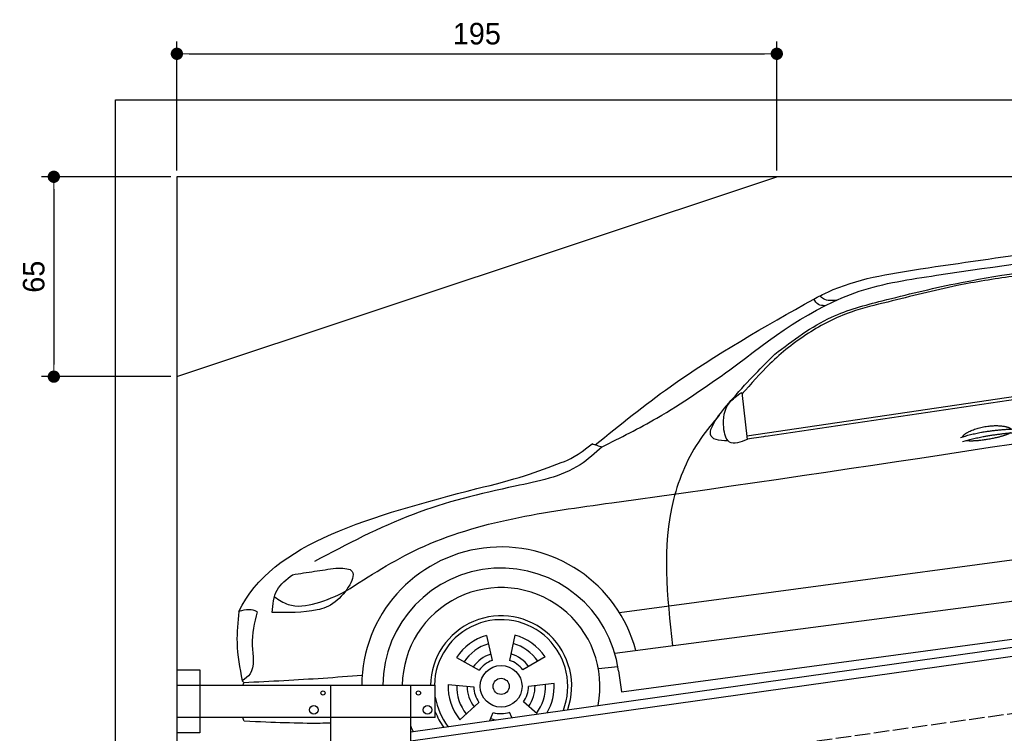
# Model space of a CAD drawing. Extents: x 13 to 6414, y -100 to 6001.
# Tile 4 of 6: x 13 to 3214, y 3680 to 6001. Entities that reach past the tile are written whole.
import ezdxf

# ---------------------------------------------------------------- set-up
doc = ezdxf.new("R2010")
doc.units = 0
doc.header["$LTSCALE"] = 10
doc.header["$MEASUREMENT"] = 0
doc.linetypes.add('GEN3', pattern=[6.25, 5, -1.25])
doc.layers.get('0').update_dxf_attribs({"linetype": 'CONTINUOUS'})
doc.layers.get('DEFPOINTS').update_dxf_attribs({"linetype": 'CONTINUOUS'})
doc.layers.add('3', color=6, linetype='GEN3')
doc.layers.add('CAR', color=1, linetype='CONTINUOUS')
doc.layers.add('AM_0', color=7, linetype='CONTINUOUS', lineweight=30)
doc.layers.add('AM_5', color=3, linetype='CONTINUOUS', lineweight=15)
doc.dimstyles.new('KLAUS_DXF', dxfattribs={"dimscale": 20, "dimtxt": 3.5, "dimasz": 2, "dimexe": 2, "dimexo": 1, "dimgap": 1.5, "dimtad": 1, "dimlfac": 0.1, "dimdsep": 46, "dimtxsty": 'STANDARD', "dimblk": 'DOT', "dimcen": 2, "dimclrd": 256, "dimclre": 256, "dimclrt": 2, "dimadec": 0, "dimazin": 0, "dimtfac": 1, "dimtmove": 2, "dimatfit": 3, "dimfxl": 1, "dimtolj": 1, "dimarcsym": 0})

# ---------------------------------------------------------------- blocks, each defined once
blk = doc.blocks.new('Car_K')
at = {"layer": 'CAR'}
for p, q in [((4395.3, 2725.6), (6371, 3016)), ((4457.7, 2723.8), (6379.4, 3009)), ((4379.1, 2866.5), (4396.7, 2713.3)), ((3981.4, 2150.9), (5902.5, 2408.8)), ((5954.6, 2278.4), (3966.6, 2017.9)), ((3987.9, 1892.3), (5969.5, 2160.9)), ((3549.7, 2076.4), (3568.1, 1994.6)), ((3641.8, 2077.1), (3624.8, 1995)), ((3452.6, 2004.6), (3525.4, 1963)), ((3740.1, 2007), (3667.9, 1964.2)), ((3913.1, 1968.5), (3976.3, 1975.6)), ((3978.5, 1961.3), (3987.9, 1892.3)), ((3424.8, 1916.8), (3508.3, 1908.9)), ((3769.3, 1919.6), (3685.9, 1910.4)), ((3463.1, 1802.2), (3525.1, 1858.6)), ((3714.2, 1820.9), (3669.9, 1859.8)), ((3559.9, 1799.2), (3571.3, 1825.7)), ((3631.9, 1809.3), (3624.3, 1826.1))]:
    blk.add_line(p, q, dxfattribs=at)
for radius in [67.9, 26.2]:
    blk.add_circle((3597.1, 1910.6), radius, dxfattribs=at)
for radius, start, end in [(453.2, 14.86, 179.5503), (384.7, 7.5734, 179.4702), (321.3, 348.8956, 179.3656), (229.5, 340.7371, 179.1121), (216.8, 338.9836, 179.0598), (172.4, 105.9643, 146.9655), (144.5, 106.605, 146.3248), (144.5, 34.605, 74.3248), (172.4, 33.9643, 74.9655), (110.3, 107.8341, 145.0957), (88.8, 109.097, 143.8328), (88.8, 37.097, 71.8328), (110.3, 35.8341, 73.0957), (172.4, 177.9643, 218.9655), (144.5, 178.605, 218.3248), (110.3, 179.8341, 217.0957), (88.8, 181.097, 215.8328), (88.8, 325.097, 359.8328), (110.3, 323.8341, 1.0957), (144.5, 322.605, 2.3248), (172.4, 330.4173, 2.9655), (216.8, 189.363, 217.0164), (229.5, 201.2851, 215.2629), (88.8, 253.097, 287.8328), (110.3, 251.8341, 260.346), (321.3, 203.8286, 207.1044)]:
    blk.add_arc((3597.1, 1910.6), radius, start, end, dxfattribs=at)
for points, degree, knots in [([(4960.4, 3268.4), (5220.3, 3306.4), (5747.3, 3383.4), (6478.6, 3434.2), (6859.6, 3211.3), (7001.7, 3128.2)], 3, [0, 0, 0, 0, 795.09308, 1612.404872, 2098.463299, 2098.463299, 2098.463299, 2098.463299]), ([(4341, 2940.3), (4474.3, 3042.3), (4677, 3197.5), (5124.5, 3264.4), (5403, 3304.4), (5597.3, 3332.3)], 3, [0, 0, 0, 0, 491.496147, 747.712732, 1339.159351, 1339.159351, 1339.159351, 1339.159351]), ([(4486.6, 2990.7), (4545.8, 3035.8), (4651.4, 3116.2), (4859.3, 3171.2), (5126.1, 3235.8), (5464.3, 3284.2), (5722.9, 3301), (5845.3, 3309)], 3, [0, 0, 0, 0, 220.805775, 393.417908, 637.451139, 1046.907631, 1414.974246, 1414.974246, 1414.974246, 1414.974246]), ([(4613.5, 3170.2), (4628.6, 3178.1), (4735.8, 3233.7), (4856.6, 3252.4), (4960.4, 3268.4)], 3, [0, 0, 0, 0, 51.147071, 361.60585, 361.60585, 361.60585, 361.60585]), ([(5333.6, 3253.4), (5308.7, 3250.3), (5223.6, 3239.4), (5062.6, 3213.6), (4929, 3179.4), (4854.3, 3160.3)], 3, [96.627312, 96.627312, 96.627312, 96.627312, 171.985535, 353.964722, 585.294651, 585.294651, 585.294651, 585.294651]), ([(3903, 2696.1), (3983.1, 2760.8), (4205.2, 2940.2), (4454.2, 3080.5), (4613.5, 3170.2)], 3, [0, 0, 0, 0, 308.510954, 855.342049, 855.342049, 855.342049, 855.342049]), ([(4649.4, 3148.3), (4641.9, 3148.7), (4626.1, 3149.7), (4617.8, 3163.2), (4613.5, 3170.2)], 3, [0, 0, 0, 0, 21.231322, 44.529597, 44.529597, 44.529597, 44.529597]), ([(4687.2, 3166.4), (4672.1, 3165), (4651.3, 3163.1), (4637, 3176.9), (4633.1, 3180.6)], 3, [0, 0, 0, 0, 42.119667, 57.904128, 57.904128, 57.904128, 57.904128]), ([(4854.3, 3160.3), (4814, 3150.9), (4723.1, 3129.7), (4591.5, 3062.5), (4473.7, 2968.4), (4409.3, 2894.3), (4379.8, 2860.3)], 3, [0, 0, 0, 0, 123.949889, 279.082644, 438.516219, 573.303533, 573.303533, 573.303533, 573.303533]), ([(4334.6, 2709.5), (4303.1, 2709), (4246, 2721.6), (4373.6, 2878.3), (4444.9, 2949.2), (4486.6, 2990.7)], 3, [93.12531, 93.12531, 93.12531, 93.12531, 180.032421, 319.648401, 516.477642, 516.477642, 516.477642, 516.477642]), ([(3925.1, 2689.5), (3985.3, 2719.6), (4130.6, 2792), (4263.3, 2885.5), (4341, 2940.3)], 3, [0, 0, 0, 0, 201.651658, 486.269195, 486.269195, 486.269195, 486.269195]), ([(3091.3, 2219.7), (3169.4, 2269.8), (3429.6, 2436.6), (4576, 2588.6), (5593.2, 2750.5), (6400, 2878.8)], 3, [0, 0, 0, 0, 276.230985, 920.854723, 3391.651354, 3391.651354, 3391.651354, 3391.651354]), ([(4396.7, 2713.3), (4374.8, 2705), (4333.8, 2689.5), (4314.2, 2765.6), (4325.9, 2829.2), (4364, 2855.9), (4379.1, 2866.5)], 3, [0, 0, 0, 0, 57.694639, 108.12902, 189.778781, 243.319174, 243.319174, 243.319174, 243.319174]), ([(4306.1, 2792.5), (4285.2, 2767.8), (4217.5, 2687.7), (4111.2, 2437.6), (4136.6, 2203.3), (4154, 2042.4)], 3, [0, 0, 0, 0, 97.223262, 314.251894, 789.804407, 789.804407, 789.804407, 789.804407]), ([(5096.6, 2721.7), (5100.1, 2730), (5124.3, 2747.3), (5178.1, 2764.2), (5225, 2761.1), (5250, 2752.2), (5255.3, 2747.7), (5255.6, 2747.5)], 5, [0.0314681, 0.0314681, 0.0314681, 0.0314681, 0.0314681, 0.0314681, 0.300106, 0.500106, 0.5095952, 0.5095952, 0.5095952, 0.5095952, 0.5095952, 0.5095952]), ([(5252.3, 2734.9), (5248.8, 2732.7), (5232.1, 2724.4), (5198.9, 2715.8), (5152.6, 2708), (5121.2, 2707.1), (5107.9, 2709.7)], 5, [0.6133618, 0.6133618, 0.6133618, 0.6133618, 0.6133618, 0.6133618, 0.700106, 0.9252293, 0.9252293, 0.9252293, 0.9252293, 0.9252293, 0.9252293]), ([(3925.1, 2689.5), (3902.2, 2668.7), (3824, 2597.3), (3599.7, 2554.9), (3303.2, 2482.1), (3095.7, 2372.5), (2990.2, 2316.7)], 3, [0, 0, 0, 0, 91.933634, 314.390135, 658.38076, 1014.064836, 1014.064836, 1014.064836, 1014.064836]), ([(3518, 2553.7), (3639.3, 2581.7), (3745, 2618.4), (3845.3, 2659.5), (3893, 2699.8)], 3, [0, 0, 0, 0, 247.321337, 334.292188, 334.292188, 334.292188, 334.292188]), ([(3893.1, 2699.9), (3897.9, 2698), (3908.5, 2693.9), (3919.4, 2691.2), (3925.3, 2689.7)], 3, [0, 0, 0, 0, 15.568021, 33.841736, 33.841736, 33.841736, 33.841736]), ([(3059.7, 2295), (3080.3, 2295.1), (3147.5, 2295.6), (3072, 2180.9), (2975.7, 2149), (2903.4, 2150.4), (2853.2, 2151.3)], 3, [0, 0, 0, 0, 50.979532, 165.98642, 230.339947, 376.301558, 376.301558, 376.301558, 376.301558]), ([(2853.2, 2151.3), (2855.3, 2177), (2859.4, 2227.5), (2899.4, 2258.5), (2919.1, 2273.7)], 3, [0, 0, 0, 0, 73.589328, 144.916366, 144.916366, 144.916366, 144.916366]), ([(2919.1, 2273.7), (2943, 2277.4), (2989.8, 2284.7), (3036.7, 2291.6), (3059.7, 2295)], 3, [0, 0, 0, 0, 72.340016, 142.14612, 142.14612, 142.14612, 142.14612]), ([(2860.2, 2201.5), (2874.7, 2192), (2914.8, 2165.3), (3002.7, 2177.2), (3060.5, 2204.9), (3091.3, 2219.7)], 3, [0, 0, 0, 0, 50.87875, 141.728856, 245.043202, 245.043202, 245.043202, 245.043202]), ([(2744.5, 2154.1), (2741.1, 2120.1), (2733.4, 2044.6), (2747.7, 1970), (2755.6, 1929)], 3, [0, 0, 0, 0, 101.994894, 226.406314, 226.406314, 226.406314, 226.406314]), ([(2803.8, 2152.6), (2795.3, 2117.7), (2779.6, 2053.5), (2801, 1961.9), (2765.2, 1935.9), (2755.6, 1929)], 3, [0, 0, 0, 0, 109.791406, 202.46401, 236.378188, 236.378188, 236.378188, 236.378188]), ([(3145.3, 1945.7), (3060.6, 1939.5), (2932.6, 1930.2), (2804.5, 1924.3), (2761, 1922.3)], 3, [0, 0, 0, 0, 254.53565, 384.934637, 384.934637, 384.934637, 384.934637]), ([(3043.2, 1790.9), (3031.6, 1790.6), (2945.8, 1788.9), (2860.9, 1793.2), (2762.4, 1796.9)], 3, [250.354392, 250.354392, 250.354392, 250.354392, 285.458466, 509.835857, 509.835857, 509.835857, 509.835857])]:
    blk.add_open_spline(points, degree=degree, knots=knots, dxfattribs=at)
for points, degree in [([(4457.7, 2723.8), (4436.9, 2720.6), (4416.2, 2717.4), (4396.5, 2714.9)], 3), ([(5090.7, 2719.8), (5164, 2744.5), (5270.4, 2748.1)], 2), ([(5097.2, 2706.5), (5169.3, 2728.8), (5269.6, 2736.4)], 2), ([(2744.5, 2154.1), (2850, 2378.9), (3184, 2466.3), (3518, 2553.7)], 3), ([(2803.8, 2152.6), (2787.9, 2162.9), (2767.7, 2161.4), (2744.5, 2154.1)], 3), ([(2761, 1922.3), (2759.2, 1924.6), (2757.3, 1926.8), (2755.6, 1929)], 3), ([(2757.6, 1914.2), (2758.7, 1916.9), (2759.9, 1919.6), (2761, 1922.3)], 3), ([(2762.4, 1796.9), (2760.8, 1801), (2759.2, 1805.1), (2757.7, 1809.2)], 3)]:
    blk.add_open_spline(points, degree=degree, dxfattribs=at)
blk = doc.blocks.new('_DOT')
at = {"color": 0, "linetype": 'ByBlock'}
blk.add_line((-0.5, 0), (-1, 0), dxfattribs=at)
at = {"color": 0, "linetype": 'ByBlock', "const_width": 0.5}
blk.add_lwpolyline([(-0.25, 0, 1), (0.25, 0, 1)], format="xyb", close=True, dxfattribs=at)
blk = doc.blocks.new('*D5')
at = {"layer": 'AM_5', "lineweight": -2, "transparency": 16777216}
for p, q in [((524.1, 5510), (524.1, 5930)), ((2474.1, 5510), (2474.1, 5930)), ((564.1, 5890), (2434.1, 5890))]:
    blk.add_line(p, q, dxfattribs=at)
at = {"layer": 'DEFPOINTS', "color": 0, "transparency": 16777216}
for p in [(2474.1, 5890), (524.1, 5490), (2474.1, 5490)]:
    blk.add_point(p, dxfattribs=at)
at = {"layer": 'AM_5', "lineweight": -2, "transparency": 16777216, "xscale": 40, "yscale": 40, "zscale": 40, "rotation": 180}
blk.add_blockref('_DOT', (524.1, 5890), dxfattribs=at)
at = {"layer": 'AM_5', "lineweight": -2, "transparency": 16777216, "xscale": 40, "yscale": 40, "zscale": 40}
blk.add_blockref('_DOT', (2474.1, 5890), dxfattribs=at)
at = {"layer": 'AM_5', "color": 2, "transparency": 16777216, "insert": (1499.1, 5955), "char_height": 70, "attachment_point": 5}
blk.add_mtext('\\A1;195', dxfattribs=at)
blk = doc.blocks.new('*D7')
at = {"layer": 'AM_5', "lineweight": -2, "transparency": 16777216}
for p, q in [((504.1, 5490), (84.1, 5490)), ((124.1, 5450), (124.1, 4880)), ((504.1, 4840), (84.1, 4840))]:
    blk.add_line(p, q, dxfattribs=at)
at = {"layer": 'DEFPOINTS', "color": 0, "transparency": 16777216}
for p in [(524.1, 5490), (124.1, 4840), (524.1, 4840)]:
    blk.add_point(p, dxfattribs=at)
at = {"layer": 'AM_5', "lineweight": -2, "transparency": 16777216, "xscale": 40, "yscale": 40, "zscale": 40}
for p, rotation in [((124.1, 5490), 90), ((124.1, 4840), 270)]:
    blk.add_blockref('_DOT', p, dxfattribs=dict(at, rotation=rotation))
at = {"layer": 'AM_5', "color": 2, "transparency": 16777216, "insert": (59.1, 5165), "char_height": 70, "attachment_point": 5, "rotation": 90}
blk.add_mtext('\\A1;65', dxfattribs=at)
blk = doc.blocks.new('EG_car')
at = {"layer": 'CAR'}
blk.add_open_spline([(45679.6, 5297.1), (45832.8, 5324.7), (46150.2, 5381.9), (46470.4, 5420.4), (46636.2, 5440.1)], degree=3, knots=[0, 0, 0, 0, 466.632282, 967.371588, 967.371588, 967.371588, 967.371588], dxfattribs=at)

msp = doc.modelspace()

# ---------------------------------------------------------------- linework, layer by layer
for p, q in [((324.09, 140), (324.09, 5740)), ((324.09, 5740), (6024.074, 5740)), ((5824.081, 5490), (524.081, 5490)), ((524.081, 5490), (524.081, 390)), ((524.081, 4840), (2474.081, 5490)), ((1284.081, 3685.181), (3762.92, 4033.559)), ((3770.066, 4004.269), (1284.081, 3654.886)), ((524.081, 3886.226), (599.081, 3886.226)), ((599.081, 3886.226), (599.081, 3681.226)), ((524.081, 3836.226), (1364.081, 3836.226)), ((1024.081, 2266.226), (1024.081, 3836.226)), ((1284.081, 396.226), (1284.081, 3836.226)), ((1364.081, 3731.226), (1364.081, 3836.226)), ((1364.081, 3731.226), (524.081, 3731.226)), ((599.081, 3681.226), (524.081, 3681.226))]:
    msp.add_line(p, q)
for centre, radius in [((999.081, 3811.226), 7), ((1309.081, 3811.226), 7), ((969.081, 3756.226), 14), ((1339.081, 3756.226), 14)]:
    msp.add_circle(centre, radius)
at = {"layer": '3'}
msp.add_line((747.49, 3394.675), (5754.898, 4098.42), dxfattribs=at)

# ---------------------------------------------------------------- block references
at = {"layer": 'AM_0'}
msp.add_blockref('EG_car', (-42647.394, -1734.214), dxfattribs=at)
at = {"layer": 'CAR'}
msp.add_blockref('Car_K', (-2019.077, 1922.202), dxfattribs=at)

# ---------------------------------------------------------------- dimensions: what is measured, and where the dimension line sits
at = {"layer": 'AM_5'}
dim = msp.add_linear_dim(base=(2474.081, 5890), p1=(524.081, 5490), p2=(2474.081, 5490), dimstyle='KLAUS_DXF', override={"dimtol": 0, "dimlim": 0, "dimtp": 0, "dimtm": 0, "dimtfac": 1, "dimtdec": 2, "dimtolj": 1, "dimtzin": 7}, dxfattribs=at)
dim.commit()
dim.dimension.update_dxf_attribs({"geometry": '*D5', "text_midpoint": (1499.081, 5955)})
dim = msp.add_linear_dim(base=(124.09, 4840), p1=(524.081, 5490), p2=(524.081, 4840), angle=90, dimstyle='KLAUS_DXF', override={"dimtol": 0, "dimlim": 0, "dimtp": 0, "dimtm": 0, "dimtfac": 1, "dimtdec": 2, "dimtolj": 1, "dimtzin": 7}, dxfattribs=at)
dim.commit()
dim.dimension.update_dxf_attribs({"geometry": '*D7', "text_midpoint": (59.09, 5165)})

doc.saveas('drawing.dxf')
